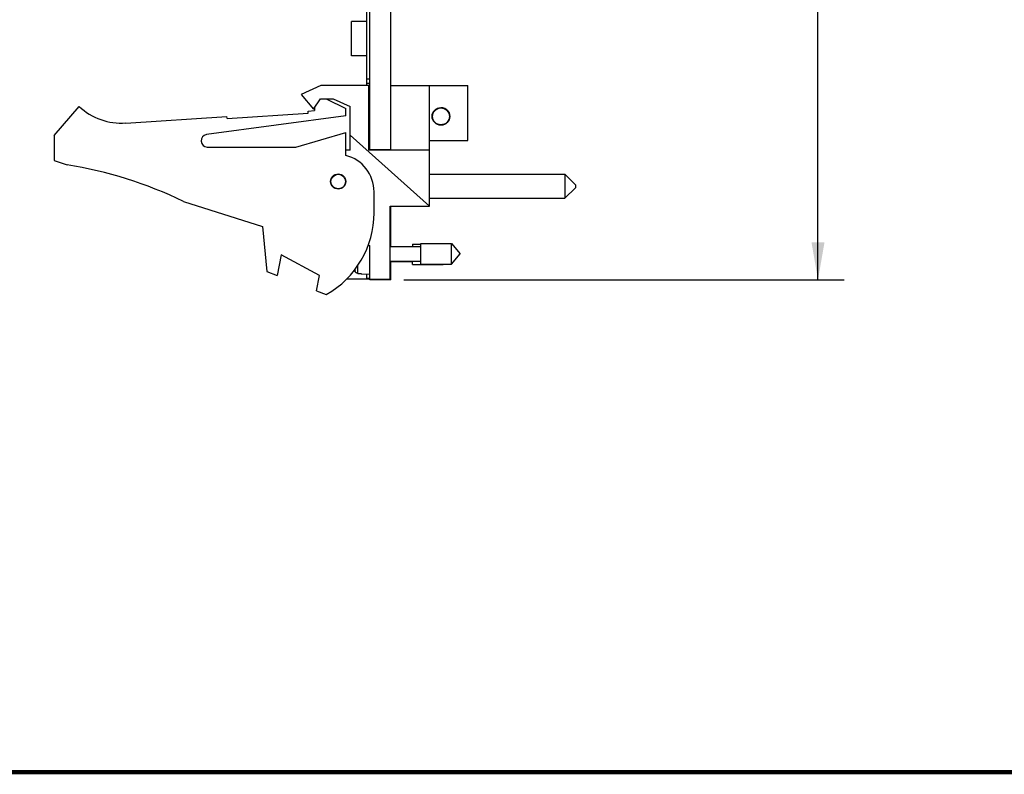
# Model space of a CAD drawing. Header units: inches. Extents: x 0.2 to 16.8, y 0.1 to 10.8.
# Tile 2 of 10: x 6.6 to 11.4, y 0.2 to 3.9. Entities that reach past the tile are written whole.
import ezdxf

# ---------------------------------------------------------------- set-up
doc = ezdxf.new("R2010")
doc.units = ezdxf.units.IN
doc.header["$LTSCALE"] = 0.935
doc.header["$MEASUREMENT"] = 0
doc.layers.get('0').update_dxf_attribs({"linetype": 'CONTINUOUS'})
doc.layers.add('DIMENSIONS', color=7, linetype='CONTINUOUS')
doc.styles.get("Standard").update_dxf_attribs({"font": 'txt', "width": 0.8})
doc.dimstyles.new('DIMSTYLE_2', dxfattribs={"dimtxt": 0.125, "dimasz": 0.18, "dimexe": 0.18, "dimexo": 0.0625, "dimgap": 0.09, "dimtad": 0, "dimtih": 1, "dimtoh": 1, "dimdec": 3, "dimzin": 4, "dimdsep": 46, "dimtxsty": 'STANDARD', "dimblk": '_FILLED', "dimblk1": '_FILLED', "dimblk2": '_FILLED', "dimcen": 0.09, "dimadec": 0, "dimazin": 0, "dimtp": 0.001, "dimtm": 0.001, "dimtfac": 1, "dimtdec": 3, "dimtofl": 0, "dimtmove": 0, "dimatfit": 3, "dimldrblk": '_FILLED', "dimfxl": 1, "dimtolj": 1, "dimtzin": 4, "dimarcsym": 0})

# ---------------------------------------------------------------- blocks, each defined once
blk = doc.blocks.new('_FILLED')
at = {"color": 0, "linetype": 'BYBLOCK'}
blk.add_solid([(0, 0), (-1, 0.174), (-1, -0.174)], dxfattribs=at)
blk = doc.blocks.new('*D4')
at = {"layer": 'DIMENSIONS', "color": 2, "linetype": 'CONTINUOUS'}
for p, q in [((8.4793, 7.6875), (10.5917, 7.6875)), ((10.4667, 7.6875), (10.4667, 5.8024)), ((10.4667, 2.6205), (10.4667, 5.5524)), ((8.4793, 2.6205), (10.5917, 2.6205))]:
    blk.add_line(p, q, dxfattribs=at)
at = {"layer": 'DIMENSIONS', "color": 2, "linetype": 'CONTINUOUS', "xscale": 0.18, "yscale": 0.18, "zscale": 0.18}
for p, rotation in [((10.4667, 7.6875), 90), ((10.4667, 2.6205), 270)]:
    blk.add_blockref('_FILLED', p, dxfattribs=dict(at, rotation=rotation))
at = {"layer": 'DIMENSIONS', "color": 2, "linetype": 'CONTINUOUS', "width": 0.8}
for s, p in [('5.067', (9.8042, 5.6149)), ('[', (10.4292, 5.6149)), ('128.7', (10.5292, 5.6149)), (']', (11.0292, 5.6149))]:
    blk.add_text(s, height=0.125, dxfattribs=at).set_placement(p)

msp = doc.modelspace()

# ---------------------------------------------------------------- linework, layer by layer
at = {"color": 7, "linetype": 'CONTINUOUS'}
for p, q in [((8.3018, 3.5518), (8.3018, 7.6735)), ((8.3168, 3.2418), (8.3168, 7.6875)), ((8.4168, 3.2418), (8.4168, 7.6875)), ((8.3018, 3.86), (8.2293, 3.86)), ((8.2293, 3.695), (8.2293, 3.86)), ((8.3018, 3.695), (8.2293, 3.695)), ((8.0818, 3.5518), (7.9868, 3.5088)), ((8.3118, 3.5518), (8.0818, 3.5518)), ((8.3018, 3.5835), (8.3168, 3.5835)), ((8.3018, 3.5635), (8.3168, 3.5635)), ((8.3118, 3.2418), (8.3118, 3.5518)), ((8.3168, 3.5435), (8.3118, 3.5435)), ((8.4168, 3.5518), (8.7868, 3.5518)), ((8.6028, 2.9728), (8.6028, 3.5518)), ((8.7868, 3.2888), (8.7868, 3.5518)), ((7.9868, 3.5088), (8.0468, 3.4388)), ((6.8018, 3.3118), (6.9218, 3.4518)), ((8.0468, 3.4388), (8.08, 3.4888)), ((8.08, 3.4888), (8.14, 3.4888)), ((8.1078, 3.4888), (8.2018, 3.4418)), ((8.14, 3.4888), (8.2218, 3.4518)), ((8.2218, 3.2418), (8.2218, 3.4518)), ((7.1454, 3.3724), (7.6307, 3.4042)), ((8.2018, 3.4068), (7.5328, 3.3165)), ((7.6314, 3.3942), (7.6307, 3.4042)), ((7.6314, 3.3942), (8.0205, 3.4197)), ((8.0199, 3.4297), (8.0518, 3.4318)), ((8.0205, 3.4197), (8.0199, 3.4297)), ((8.0518, 3.4463), (8.0518, 3.4318)), ((8.2018, 3.4068), (8.2018, 3.4418)), ((8.6578, 3.4459), (8.6578, 3.4457)), ((6.8018, 3.3118), (6.8018, 3.1918)), ((7.9618, 3.2568), (8.2018, 3.3268)), ((8.2018, 3.2168), (8.2018, 3.3268)), ((8.6028, 2.9728), (8.2218, 3.3134)), ((8.6028, 3.2888), (8.7868, 3.2888)), ((7.5368, 3.2568), (7.9618, 3.2568)), ((8.2218, 3.2418), (8.2018, 3.2418)), ((8.6028, 3.2418), (8.3118, 3.2418)), ((8.4168, 3.2445), (8.3168, 3.2445)), ((6.8018, 3.1918), (6.8638, 3.1722)), ((8.6028, 3.1266), (9.2528, 3.1266)), ((9.2528, 3.1266), (9.3028, 3.0766)), ((9.2528, 3.1266), (9.2528, 3.0116)), ((9.3028, 3.0766), (9.3028, 3.0616)), ((8.3368, 2.9418), (8.3368, 3.0425)), ((9.2528, 3.0116), (9.3028, 3.0616)), ((7.4218, 2.9965), (7.8018, 2.8768)), ((8.6028, 3.0116), (9.2528, 3.0116)), ((8.4148, 2.9728), (8.6028, 2.9728)), ((8.4148, 2.6228), (8.4148, 2.9728)), ((8.4168, 2.7798), (8.4168, 2.9728)), ((7.8018, 2.8768), (7.8218, 2.6598)), ((8.309, 2.7892), (8.3168, 2.7828)), ((8.5205, 2.7917), (8.5605, 2.7917)), ((8.5205, 2.7917), (8.5205, 2.7798)), ((8.5605, 2.794), (8.7086, 2.794)), ((8.5605, 2.6956), (8.5605, 2.794)), ((8.7086, 2.794), (8.7499, 2.7448)), ((8.7086, 2.6955), (8.7086, 2.794)), ((7.8918, 2.7405), (7.8718, 2.6405)), ((8.0758, 2.6405), (7.8918, 2.7405)), ((8.3168, 2.6205), (8.3168, 2.7828)), ((8.4148, 2.7798), (8.5605, 2.7798)), ((8.7086, 2.6955), (8.7499, 2.7448)), ((8.4148, 2.7097), (8.5605, 2.7097)), ((8.4168, 2.6205), (8.4168, 2.7097)), ((8.4168, 2.7074), (8.5205, 2.7074)), ((8.5205, 2.6933), (8.5205, 2.7097)), ((8.5205, 2.6933), (8.6686, 2.6933)), ((8.5605, 2.6955), (8.7086, 2.6955)), ((8.6686, 2.6933), (8.6686, 2.6955)), ((8.6686, 2.6933), (8.6705, 2.6955)), ((7.8218, 2.6598), (7.8718, 2.6405)), ((8.2454, 2.6627), (8.2454, 2.6716)), ((8.2597, 2.651), (8.2597, 2.6904)), ((8.2755, 2.6501), (8.2755, 2.6491)), ((8.2755, 2.6491), (8.3168, 2.6467)), ((8.3018, 2.6285), (8.3018, 2.6476)), ((8.0612, 2.5677), (8.0758, 2.6405)), ((8.3168, 2.624), (8.2042, 2.624)), ((8.3018, 2.6285), (8.3168, 2.6285)), ((8.3168, 2.6228), (8.4148, 2.6228)), ((8.4168, 2.6205), (8.3168, 2.6205)), ((8.0612, 2.5677), (8.1078, 2.5498))]:
    msp.add_line(p, q, dxfattribs=at)
at = {"color": 7, "linetype": 'CONTINUOUS', "const_width": 0.02}
msp.add_lwpolyline([(0.25, 0.2586), (16.75, 0.2586)], dxfattribs=at)
at = {"color": 7, "linetype": 'CONTINUOUS'}
for centre, radius in [((8.6578, 3.4042), 0.0425), ((8.6578, 3.4042), 0.0404), ((8.1648, 3.0918), 0.0365), ((8.1648, 3.0918), 0.035)]:
    msp.add_circle(centre, radius, dxfattribs=at)
for centre, radius, start, end in [((7.1258, 3.6718), 0.3, 227.1666, 273.7467), ((8.6578, 3.4042), 0.0416, 39.2192, 90), ((7.5368, 3.2868), 0.03, 97.6845, 270), ((8.1568, 3.0425), 0.18, 0, 75.5225), ((6.5405, 1.1722), 2.026, 64.2145, 80.8167), ((7.8868, 2.9418), 0.45, 299.4136, 360), ((8.5471, 2.7448), 0.3127, 193.9238, 195.2119)]:
    msp.add_arc(centre, radius, start, end, dxfattribs=at)
for points, knots in [([(8.69, 3.4304), (8.6916, 3.4285), (8.6944, 3.4244), (8.6974, 3.4175), (8.6992, 3.4101), (8.6996, 3.4026), (8.6986, 3.3952), (8.6964, 3.388), (8.6928, 3.3813), (8.6882, 3.3754), (8.6825, 3.3705), (8.6761, 3.3666), (8.6691, 3.3639), (8.6617, 3.3625), (8.6541, 3.3625), (8.6467, 3.3639), (8.6397, 3.3665), (8.6332, 3.3704), (8.6276, 3.3753), (8.6229, 3.3812), (8.6193, 3.3878), (8.617, 3.395), (8.616, 3.4025), (8.6164, 3.41), (8.6181, 3.4173), (8.6211, 3.4242), (8.6253, 3.4305), (8.6306, 3.4359), (8.6367, 3.4402), (8.6435, 3.4434), (8.6508, 3.4454), (8.6583, 3.446), (8.6658, 3.4452), (8.673, 3.4431), (8.6797, 3.4398), (8.6855, 3.4354), (8.6888, 3.4319), (8.6902, 3.4302)], [0, 0, 0, 0, 0.028653, 0.057305, 0.085958, 0.114611, 0.143264, 0.171916, 0.200569, 0.229222, 0.257874, 0.286527, 0.31518, 0.343832, 0.372485, 0.401138, 0.429791, 0.458443, 0.487096, 0.515749, 0.544401, 0.573054, 0.601707, 0.63036, 0.659012, 0.687665, 0.716318, 0.74497, 0.773623, 0.802276, 0.830929, 0.859581, 0.888234, 0.916887, 0.945539, 0.974192, 1, 1, 1, 1]), ([(8.6904, 3.43), (8.6918, 3.4282), (8.6945, 3.4242), (8.6974, 3.4175), (8.6992, 3.4101), (8.6996, 3.4026), (8.6986, 3.3952), (8.6964, 3.388), (8.6928, 3.3813), (8.6882, 3.3754), (8.6825, 3.3705), (8.6761, 3.3666), (8.6691, 3.3639), (8.6617, 3.3625), (8.6541, 3.3625), (8.6467, 3.3639), (8.6397, 3.3665), (8.6332, 3.3704), (8.6276, 3.3753), (8.6229, 3.3812), (8.6193, 3.3878), (8.617, 3.395), (8.616, 3.4025), (8.6164, 3.41), (8.6181, 3.4173), (8.6211, 3.4242), (8.6253, 3.4305), (8.6306, 3.4359), (8.6367, 3.4402), (8.6435, 3.4434), (8.6508, 3.4454), (8.6583, 3.446), (8.6658, 3.4452), (8.673, 3.4431), (8.6797, 3.4398), (8.6856, 3.4354), (8.6889, 3.4319), (8.6903, 3.4301)], [0, 0, 0, 0, 0.026626, 0.055324, 0.084022, 0.112721, 0.141419, 0.170118, 0.198816, 0.227514, 0.256213, 0.284911, 0.313609, 0.342308, 0.371006, 0.399705, 0.428403, 0.457101, 0.4858, 0.514498, 0.543196, 0.571895, 0.600593, 0.629291, 0.65799, 0.686688, 0.715387, 0.744085, 0.772783, 0.801482, 0.83018, 0.858878, 0.887577, 0.916275, 0.944974, 0.973672, 1, 1, 1, 1]), ([(8.6578, 3.4457), (8.6603, 3.4457), (8.6654, 3.4453), (8.6727, 3.4432), (8.6795, 3.4399), (8.6856, 3.4354), (8.6908, 3.4299), (8.6949, 3.4235), (8.6978, 3.4165), (8.6993, 3.4091), (8.6995, 3.4015), (8.6984, 3.394), (8.6958, 3.3868), (8.6921, 3.3802), (8.6872, 3.3744), (8.6813, 3.3696), (8.6747, 3.3659), (8.6675, 3.3635), (8.66, 3.3624), (8.6524, 3.3627), (8.645, 3.3644), (8.6381, 3.3673), (8.6317, 3.3715), (8.6262, 3.3767), (8.6218, 3.3829), (8.6186, 3.3898), (8.6166, 3.3971), (8.616, 3.4046), (8.6168, 3.4122), (8.6189, 3.4195), (8.6223, 3.4262), (8.6269, 3.4323), (8.6325, 3.4374), (8.6389, 3.4414), (8.646, 3.4442), (8.6524, 3.4455), (8.6565, 3.4457), (8.658, 3.4457)], [0, 0, 0, 0, 0.028891, 0.057782, 0.086673, 0.115564, 0.144455, 0.173346, 0.202237, 0.231128, 0.260019, 0.28891, 0.317801, 0.346692, 0.375583, 0.404475, 0.433366, 0.462257, 0.491148, 0.520039, 0.54893, 0.577821, 0.606712, 0.635603, 0.664494, 0.693385, 0.722276, 0.751167, 0.780058, 0.808949, 0.83784, 0.866731, 0.895622, 0.924513, 0.953404, 0.982295, 1, 1, 1, 1]), ([(8.6993, 3.4132), (8.6988, 3.4148), (8.6975, 3.4188), (8.6948, 3.4242), (8.6923, 3.4278), (8.691, 3.4293)], [0, 0, 0, 0, 0.281835, 0.682944, 1, 1, 1, 1]), ([(8.2572, 2.6514), (8.2564, 2.6515), (8.2548, 2.652), (8.2526, 2.6531), (8.2506, 2.6545), (8.2488, 2.6562), (8.2473, 2.6582), (8.2465, 2.6596), (8.2462, 2.6604)], [0, 0, 0, 0, 0.166738, 0.333466, 0.500166, 0.666798, 0.833406, 1, 1, 1, 1])]:
    msp.add_open_spline(points, degree=3, knots=knots, dxfattribs=at)
for points in [[(8.6578, 3.4459), (8.6591, 3.4461), (8.6603, 3.4462), (8.6616, 3.4463)], [(8.658, 3.4457), (8.6581, 3.4457), (8.6582, 3.4457), (8.6583, 3.4457)], [(8.6903, 3.4301), (8.6902, 3.4302), (8.6901, 3.4303), (8.69, 3.4304)], [(8.6902, 3.4302), (8.6903, 3.4302), (8.6903, 3.4301), (8.6903, 3.4301)], [(8.6904, 3.43), (8.6904, 3.43), (8.6904, 3.4301), (8.6903, 3.4301)], [(8.6905, 3.4299), (8.6905, 3.4299), (8.6905, 3.4299), (8.6904, 3.43)], [(8.6904, 3.43), (8.6907, 3.4296), (8.691, 3.4292), (8.6913, 3.4288)], [(8.6907, 3.4296), (8.6907, 3.4297), (8.6906, 3.4298), (8.6905, 3.4299)], [(8.6909, 3.4294), (8.6909, 3.4295), (8.6908, 3.4295), (8.6907, 3.4296)], [(8.691, 3.4293), (8.691, 3.4293), (8.691, 3.4294), (8.6909, 3.4294)], [(8.2462, 2.6604), (8.2459, 2.6611), (8.2456, 2.6619), (8.2454, 2.6627)], [(8.2597, 2.651), (8.2588, 2.6511), (8.258, 2.6512), (8.2572, 2.6514)], [(8.2597, 2.651), (8.2623, 2.6509), (8.2649, 2.6507), (8.2676, 2.6506)], [(8.2676, 2.6506), (8.2702, 2.6504), (8.2728, 2.6503), (8.2755, 2.6501)]]:
    msp.add_open_spline(points, degree=3, dxfattribs=at)

# ---------------------------------------------------------------- dimensions: what is measured, and where the dimension line sits
at = {"layer": 'DIMENSIONS', "color": 2, "linetype": 'CONTINUOUS'}
dim = msp.add_linear_dim(base=(10.4667, 7.6875), p1=(8.4793, 2.6205), p2=(8.4793, 7.6875), angle=90, dimstyle='DIMSTYLE_2', dxfattribs=at)
dim.commit()
dim.dimension.update_dxf_attribs({"geometry": '*D4', "text_midpoint": (10.4667, 5.6774), "dimtype": 160})

doc.saveas('drawing.dxf')
